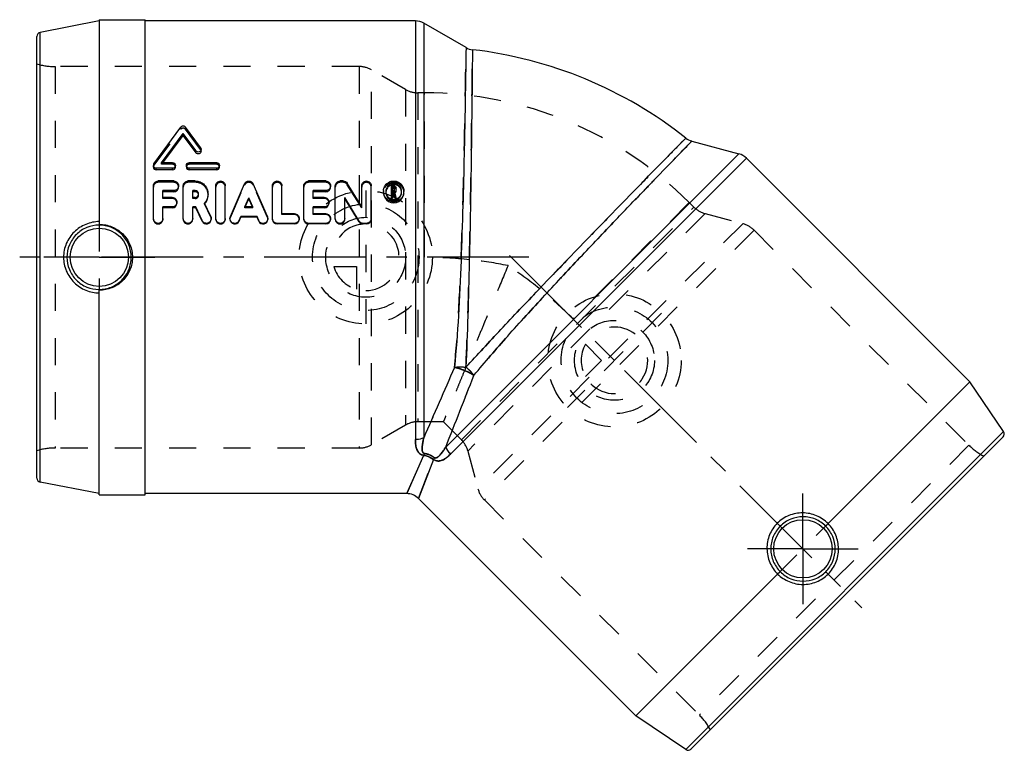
# Model space of a CAD drawing. Header units: millimetres. Extents: x 380 to 616, y 412 to 588.
import ezdxf

# ---------------------------------------------------------------- set-up
doc = ezdxf.new("R2010")
doc.units = ezdxf.units.MM
doc.header["$LTSCALE"] = 65.185185
doc.linetypes.add('CENTER', pattern=[0.6, 0.375, -0.075, 0.075, -0.075])
doc.linetypes.add('HIDDEN', pattern=[0.2, 0.1, -0.1])
for name, color, linetype in [('ACHSEN_S', 7, 'CONTINUOUS'), ('FLAECHEN', 7, 'CONTINUOUS'), ('KOERPER', 7, 'CONTINUOUS'), ('KONST.EL_MIT_GEO', 7, 'CONTINUOUS'), ('KURVEN', 7, 'CONTINUOUS')]:
    doc.layers.add(name, color=color, linetype=linetype)

msp = doc.modelspace()

# ---------------------------------------------------------------- linework, layer by layer
at = {"layer": 'ACHSEN_S', "color": 2, "linetype": 'CENTER'}
msp.add_line((497.34, 531.16), (581.95, 446.55), dxfattribs=at)
at = {"layer": 'FLAECHEN', "color": 2, "linetype": 'CENTER'}
msp.add_line((501.98, 530.7), (379.69, 530.7), dxfattribs=at)
at = {"layer": 'FLAECHEN', "color": 8, "linetype": 'HIDDEN'}
msp.add_open_spline([(496.98, 528.7), (495.99, 526.32), (494.06, 521.64), (491.67, 515.88), (489.84, 511.46), (488.55, 508.34), (487.33, 505.4), (486.19, 502.66), (485.16, 500.16), (484.23, 497.92), (483.53, 496.23), (483.03, 495.03), (482.71, 494.25), (482.42, 493.55), (482.17, 492.94), (481.95, 492.42), (481.8, 492.05), (481.69, 491.79), (481.63, 491.64), (481.57, 491.51), (481.53, 491.4), (481.49, 491.32), (481.47, 491.26), (481.46, 491.23), (481.45, 491.21), (481.45, 491.2), (481.45, 491.2), (481.45, 491.2)], degree=3, knots=[0, 0, 0, 0, 0.190465, 0.373861, 0.461133, 0.544474, 0.623128, 0.696329, 0.763308, 0.823302, 0.875573, 0.898594, 0.91943, 0.938008, 0.954257, 0.968116, 0.979532, 0.984309, 0.988459, 0.991978, 0.994862, 0.997107, 0.998713, 0.999276, 0.999678, 0.999919, 1, 1, 1, 1], dxfattribs=at)
at = {"layer": 'KOERPER', "color": 7, "linetype": 'Continuous'}
for p, q in [((398.81, 587.75), (398.81, 538.61)), ((398.81, 587.75), (409.81, 587.75)), ((409.81, 473.65), (409.81, 587.75)), ((474.73, 587.45), (409.81, 587.45)), ((486.9, 581.05), (476.73, 586.91)), ((541.12, 558.58), (552.46, 555.55)), ((554.25, 554.51), (607.94, 500.82)), ((398.81, 473.65), (398.81, 522.79)), ((398.81, 473.65), (409.81, 473.65)), ((472.68, 473.95), (409.81, 473.95)), ((475.45, 472.8), (527.68, 420.57))]:
    msp.add_line(p, q, dxfattribs=at)
at = {"layer": 'KOERPER', "color": 8, "linetype": 'HIDDEN'}
for p, q in [((476.89, 570.2), (475.33, 570.2)), ((476.89, 530.7), (476.89, 570.2)), ((540.53, 543.84), (512.6, 515.91)), ((541.63, 542.73), (540.53, 543.84)), ((398.81, 538.61), (398.81, 522.79)), ((481.45, 491.2), (475.33, 491.2)), ((485.77, 486.87), (481.45, 491.2))]:
    msp.add_line(p, q, dxfattribs=at)
at = {"layer": 'KOERPER', "color": 2, "linetype": 'CENTER'}
for p, q in [((398.81, 530.7), (385.5, 530.7)), ((398.81, 530.7), (412.12, 530.7)), ((567.81, 460.69), (567.81, 474.01)), ((567.81, 460.69), (554.5, 460.69)), ((567.81, 460.69), (581.12, 460.69)), ((567.81, 460.69), (567.81, 447.38))]:
    msp.add_line(p, q, dxfattribs=at)
at = {"layer": 'KOERPER', "color": 7, "linetype": 'Continuous'}
for centre in [(398.81, 530.7), (567.81, 460.69)]:
    msp.add_circle(centre, 7, dxfattribs=at)
msp.add_arc((476.89, 480.2), 101, 51.5669, 83.4331, dxfattribs=at)
at = {"layer": 'KOERPER', "color": 8, "linetype": 'HIDDEN'}
for centre, radius, start, end in [((476.89, 480.2), 90, 45, 90), ((391.17, 522.09), 7.63, 0.2842, 2.7231)]:
    msp.add_arc(centre, radius, start, end, dxfattribs=at)
at = {"layer": 'KOERPER', "color": 7, "linetype": 'Continuous'}
for points, knots in [([(398.81, 539.27), (397.7, 539.26), (395.47, 538.8), (392.61, 536.92), (390.68, 534.08), (390.22, 531.82), (390.22, 530.7)], [0, 0, 0, 0, 0.248001, 0.498099, 0.749015, 1, 1, 1, 1]), ([(398.8, 538.94), (398.79, 538.87), (398.79, 538.75), (398.77, 538.59), (398.75, 538.49), (398.74, 538.43), (398.72, 538.42)], [0, 0, 0, 0, 0.389995, 0.696984, 0.903101, 1, 1, 1, 1]), ([(398.81, 538.61), (399.84, 538.61), (401.93, 538.2), (404.57, 536.45), (406.36, 533.82), (406.78, 531.73), (406.78, 530.7)], [0, 0, 0, 0, 0.250217, 0.500044, 0.749845, 1, 1, 1, 1]), ([(390.22, 530.7), (390.22, 529.58), (390.68, 527.32), (392.61, 524.48), (395.47, 522.6), (397.7, 522.14), (398.81, 522.13)], [0, 0, 0, 0, 0.250995, 0.501919, 0.752008, 1, 1, 1, 1]), ([(406.78, 530.7), (406.78, 529.67), (406.36, 527.58), (404.57, 524.95), (401.93, 523.2), (399.84, 522.79), (398.81, 522.79)], [0, 0, 0, 0, 0.250155, 0.499957, 0.749784, 1, 1, 1, 1]), ([(398.8, 522.45), (398.79, 522.52), (398.79, 522.64), (398.77, 522.81), (398.75, 522.91), (398.74, 522.97), (398.72, 522.98)], [0, 0, 0, 0, 0.389959, 0.696965, 0.903082, 1, 1, 1, 1])]:
    msp.add_open_spline(points, degree=3, knots=knots, dxfattribs=at)
at = {"layer": 'KOERPER', "color": 8, "linetype": 'HIDDEN'}
msp.add_open_spline([(398.81, 539.27), (398.81, 539.24), (398.81, 539.13), (398.8, 539.02), (398.8, 538.94)], degree=3, knots=[0, 0, 0, 0, 0.259001, 1, 1, 1, 1], dxfattribs=at)
at = {"layer": 'KONST.EL_MIT_GEO', "color": 7, "linetype": 'Continuous'}
for p, q in [((398.81, 587.45), (384.62, 584.69)), ((474.73, 587.45), (474.73, 486.91)), ((476.73, 586.91), (476.73, 487.33)), ((384.62, 476.71), (384.62, 584.69)), ((383.81, 477.69), (383.81, 583.71)), ((411.94, 553.14), (418.42, 561.97)), ((423.11, 557.05), (419.5, 561.97)), ((413.78, 553.41), (418.96, 560.46)), ((414.08, 553.41), (418.96, 559.94)), ((418.96, 559.94), (418.96, 560.46)), ((422.05, 556.24), (418.96, 560.46)), ((422.05, 555.8), (418.96, 559.94)), ((422.05, 555.8), (422.05, 556.24)), ((423.24, 556.2), (423.24, 556.65)), ((482.04, 485.13), (552.46, 555.55)), ((483.16, 483.42), (554.25, 554.51)), ((411.81, 552.74), (411.81, 552.36)), ((412.47, 551.7), (412.47, 552.07)), ((416.43, 552.07), (412.47, 552.07)), ((416.43, 551.7), (412.47, 551.7)), ((416.43, 553.41), (413.78, 553.41)), ((416.43, 551.7), (416.43, 552.07)), ((417.09, 552.36), (417.09, 552.74)), ((419.73, 552.74), (419.73, 552.36)), ((427, 553.41), (420.39, 553.41)), ((420.39, 551.7), (420.39, 552.07)), ((427, 552.07), (420.39, 552.07)), ((427, 551.7), (420.39, 551.7)), ((427, 551.7), (427, 552.07)), ((427.66, 552.36), (427.66, 552.74)), ((416.71, 549.02), (412.94, 549.02)), ((421.87, 549.02), (420.11, 549.02)), ((453.23, 549.02), (449.08, 549.02)), ((457.38, 549.02), (456.63, 549.02)), ((411.81, 539.99), (411.81, 547.86)), ((414.07, 545.08), (414.07, 546.71)), ((416.71, 546.71), (414.07, 546.71)), ((416.71, 546.43), (414.07, 546.43)), ((416.71, 546.43), (416.71, 546.71)), ((418.98, 539.99), (418.98, 547.86)), ((421.24, 545.08), (421.24, 546.71)), ((421.87, 546.71), (421.24, 546.71)), ((421.87, 546.43), (421.24, 546.43)), ((421.87, 546.43), (421.87, 546.71)), ((426.8, 539.99), (426.8, 547.86)), ((429.07, 539.99), (429.07, 547.86)), ((430.3, 540.46), (433.7, 548.33)), ((439.18, 540.46), (435.77, 548.33)), ((440.4, 539.99), (440.4, 547.86)), ((442.67, 541.14), (442.67, 547.86)), ((447.95, 539.99), (447.95, 547.86)), ((450.21, 545.08), (450.21, 546.71)), ((453.23, 546.71), (450.21, 546.71)), ((453.23, 546.43), (450.21, 546.43)), ((453.23, 546.43), (453.23, 546.71)), ((455.5, 539.99), (455.5, 547.86)), ((461.84, 542.78), (458.34, 548.47)), ((461.84, 542.78), (461.84, 547.86)), ((464.11, 539.99), (464.11, 547.86)), ((467.07, 546.5), (467.07, 546.52)), ((467.64, 546.52), (467.64, 546.5)), ((468.96, 544.92), (468.96, 547.86)), ((469.52, 547.86), (468.96, 547.86)), ((469.34, 546.68), (469.34, 547.48)), ((469.52, 547.48), (469.34, 547.48)), ((469.52, 547.19), (469.34, 547.19)), ((469.52, 546.68), (469.34, 546.68)), ((469.52, 547.19), (469.52, 547.48)), ((469.72, 546.88), (469.72, 547.28)), ((470.09, 545.17), (469.82, 546.39)), ((470.09, 546.6), (470.09, 547.28)), ((471.42, 546.52), (471.42, 546.53)), ((471.42, 546.5), (471.42, 546.52)), ((471.98, 546.52), (471.98, 546.5)), ((416.33, 545.08), (414.07, 545.08)), ((421.87, 545.08), (421.24, 545.08)), ((433.77, 542.78), (434.74, 545)), ((433.86, 542.78), (434.74, 544.76)), ((434.74, 544.76), (434.74, 545)), ((435.7, 542.78), (434.74, 545)), ((435.61, 542.78), (434.74, 544.76)), ((452.86, 545.08), (450.21, 545.08)), ((457.76, 539.99), (457.76, 545.08)), ((461.26, 539.38), (457.76, 545.08)), ((461.26, 539.23), (457.76, 544.83)), ((469.34, 545.17), (468.96, 545.17)), ((469.34, 544.92), (468.96, 544.92)), ((469.34, 544.92), (469.34, 546.3)), ((469.46, 546.3), (469.34, 546.3)), ((469.46, 546.03), (469.34, 546.03)), ((469.46, 546.03), (469.46, 546.3)), ((469.7, 545.17), (469.46, 546.3)), ((469.7, 544.92), (469.46, 546.03)), ((469.7, 544.92), (469.7, 545.17)), ((470.09, 545.17), (469.7, 545.17)), ((470.09, 544.92), (469.7, 544.92)), ((470.09, 544.92), (470.09, 545.17)), ((414.07, 539.99), (414.07, 542.78)), ((416.33, 542.78), (414.07, 542.78)), ((416.33, 542.57), (414.07, 542.57)), ((416.33, 542.57), (416.33, 542.78)), ((421.24, 539.99), (421.24, 542.78)), ((422.01, 542.78), (421.24, 542.78)), ((422.01, 542.57), (421.24, 542.57)), ((422.01, 542.57), (422.01, 542.78)), ((423.51, 539.5), (422.01, 542.78)), ((423.51, 539.35), (422.01, 542.57)), ((425.57, 540.48), (424.07, 543.73)), ((435.7, 542.78), (433.77, 542.78)), ((450.21, 541.14), (450.21, 542.78)), ((452.86, 542.78), (450.21, 542.78)), ((452.86, 542.57), (450.21, 542.57)), ((452.86, 542.57), (452.86, 542.78)), ((423.51, 539.35), (423.51, 539.5)), ((432.37, 539.53), (432.78, 540.47)), ((432.37, 539.37), (432.78, 540.3)), ((432.37, 539.37), (432.37, 539.53)), ((432.78, 540.3), (432.78, 540.47)), ((436.69, 540.47), (432.78, 540.47)), ((436.69, 540.3), (432.78, 540.3)), ((436.69, 540.3), (436.69, 540.47)), ((437.1, 539.53), (436.69, 540.47)), ((437.1, 539.37), (436.69, 540.3)), ((437.1, 539.37), (437.1, 539.53)), ((445.69, 541.14), (442.67, 541.14)), ((453.23, 541.14), (450.21, 541.14)), ((461.26, 539.23), (461.26, 539.38)), ((441.54, 538.7), (441.54, 538.84)), ((445.69, 538.84), (441.54, 538.84)), ((445.69, 538.7), (441.54, 538.7)), ((445.69, 538.7), (445.69, 538.84)), ((449.08, 538.7), (449.08, 538.84)), ((453.23, 538.84), (449.08, 538.84)), ((453.23, 538.7), (449.08, 538.7)), ((453.23, 538.7), (453.23, 538.84)), ((462.22, 538.7), (462.22, 538.84)), ((462.97, 538.84), (462.22, 538.84)), ((462.97, 538.7), (462.22, 538.7)), ((462.97, 538.7), (462.97, 538.84)), ((607.94, 500.82), (573.87, 466.75)), ((616.02, 488.84), (607.94, 500.82)), ((616.02, 488.84), (539.67, 412.48)), ((615.9, 487.57), (540.93, 412.6)), ((476.72, 483.13), (472.64, 473.95)), ((479.09, 482.15), (475.47, 472.78)), ((398.81, 473.95), (384.62, 476.71)), ((561.75, 454.64), (527.68, 420.57)), ((539.67, 412.48), (527.68, 420.57))]:
    msp.add_line(p, q, dxfattribs=at)
at = {"layer": 'KONST.EL_MIT_GEO', "color": 8, "linetype": 'HIDDEN'}
for p, q in [((388.17, 576.5), (388.17, 484.9)), ((461.2, 576.5), (388.17, 576.5)), ((461.2, 576.5), (461.2, 484.9)), ((464.2, 485.7), (464.2, 575.69)), ((472.33, 571), (464.2, 575.69)), ((472.33, 571), (472.33, 490.39)), ((475.33, 570.2), (475.33, 491.2)), ((476.89, 570.2), (475.33, 570.2)), ((411.94, 552.75), (418.42, 561.43)), ((418.42, 561.43), (418.42, 561.97)), ((419.5, 561.43), (419.5, 561.97)), ((423.11, 556.59), (419.5, 561.43)), ((423.11, 556.59), (423.11, 557.05)), ((411.94, 552.75), (411.94, 553.14)), ((413.78, 553.02), (414.08, 553.41)), ((413.78, 553.02), (413.78, 553.41)), ((416.43, 553.02), (413.78, 553.02)), ((416.43, 553.02), (416.43, 553.41)), ((420.39, 553.02), (420.39, 553.41)), ((427, 553.02), (420.39, 553.02)), ((427, 553.02), (427, 553.41)), ((412.94, 548.7), (412.94, 549.02)), ((416.71, 548.7), (412.94, 548.7)), ((416.71, 548.7), (416.71, 549.02)), ((420.11, 548.7), (420.11, 549.02)), ((421.87, 548.7), (420.11, 548.7)), ((421.87, 548.7), (421.87, 549.02)), ((449.08, 548.7), (449.08, 549.02)), ((453.23, 548.7), (449.08, 548.7)), ((453.23, 548.7), (453.23, 549.02)), ((456.63, 548.7), (456.63, 549.02)), ((457.38, 548.7), (456.63, 548.7)), ((457.38, 548.7), (457.38, 549.02)), ((417.84, 547.57), (417.84, 547.86)), ((430.3, 540.29), (433.7, 548.02)), ((433.7, 548.02), (433.7, 548.33)), ((435.77, 548.02), (435.77, 548.33)), ((439.18, 540.29), (435.77, 548.02)), ((454.37, 547.57), (454.37, 547.86)), ((458.34, 548.17), (458.34, 548.47)), ((461.84, 542.57), (458.34, 548.17)), ((467.07, 546.24), (467.07, 546.5)), ((467.64, 546.5), (467.64, 546.24)), ((469.52, 547.56), (468.96, 547.56)), ((469.34, 546.4), (469.34, 546.68)), ((469.52, 546.4), (469.34, 546.4)), ((469.52, 547.56), (469.52, 547.86)), ((469.52, 546.4), (469.52, 546.68)), ((469.72, 546.6), (469.72, 546.88)), ((469.82, 546.11), (469.82, 546.39)), ((471.42, 546.24), (471.42, 546.52)), ((471.98, 546.24), (471.98, 546.5)), ((414.07, 544.83), (414.07, 545.08)), ((416.33, 544.83), (414.07, 544.83)), ((416.33, 544.83), (416.33, 545.08)), ((421.24, 544.83), (421.24, 545.08)), ((421.87, 544.83), (421.24, 544.83)), ((421.87, 544.83), (421.87, 545.08)), ((422.67, 545.63), (422.67, 545.9)), ((424.93, 545.63), (424.93, 545.89)), ((450.21, 544.83), (450.21, 545.08)), ((452.86, 544.83), (450.21, 544.83)), ((452.86, 544.83), (452.86, 545.08)), ((470.09, 544.92), (469.82, 546.11)), ((417.47, 543.7), (417.47, 543.93)), ((424.07, 543.5), (424.07, 543.73)), ((425.57, 540.31), (424.07, 543.5)), ((433.77, 542.57), (433.86, 542.78)), ((433.77, 542.57), (433.77, 542.78)), ((435.7, 542.57), (433.77, 542.57)), ((435.7, 542.57), (435.61, 542.78)), ((435.7, 542.57), (435.7, 542.78)), ((453.99, 543.7), (453.99, 543.93)), ((461.84, 542.57), (461.84, 542.78)), ((485.77, 486.87), (541.63, 542.73)), ((541.63, 542.73), (540.53, 543.84)), ((411.81, 539.83), (411.81, 539.99)), ((414.07, 539.83), (414.07, 539.99)), ((418.98, 539.83), (418.98, 539.99)), ((421.24, 539.83), (421.24, 539.99)), ((425.57, 540.31), (425.57, 540.48)), ((425.67, 539.83), (425.67, 539.99)), ((426.8, 539.83), (426.8, 539.99)), ((429.07, 539.83), (429.07, 539.99)), ((430.2, 539.99), (430.2, 539.83)), ((430.3, 540.29), (430.3, 540.46)), ((439.18, 540.29), (439.18, 540.46)), ((439.27, 539.83), (439.27, 539.99)), ((440.4, 539.83), (440.4, 539.99)), ((442.67, 540.96), (442.67, 541.14)), ((445.69, 540.96), (442.67, 540.96)), ((445.69, 540.96), (445.69, 541.14)), ((446.82, 539.83), (446.82, 539.99)), ((447.95, 539.83), (447.95, 539.99)), ((450.21, 540.96), (450.21, 541.14)), ((453.23, 540.96), (450.21, 540.96)), ((453.23, 540.96), (453.23, 541.14)), ((454.37, 539.83), (454.37, 539.99)), ((455.5, 539.83), (455.5, 539.99)), ((457.76, 539.83), (457.76, 539.99)), ((464.11, 539.83), (464.11, 539.99)), ((544.32, 541.18), (487.32, 484.18)), ((544.32, 541.18), (553.39, 538.75)), ((553.39, 538.75), (489.75, 475.12)), ((556.08, 537.2), (491.31, 472.43)), ((556.08, 537.2), (607.71, 485.56)), ((472.33, 490.39), (464.2, 485.7)), ((461.2, 484.9), (388.17, 484.9)), ((607.71, 485.56), (542.94, 420.79)), ((472.64, 473.95), (476.72, 483.13)), ((487.32, 484.18), (489.75, 475.12)), ((475.47, 472.78), (479.09, 482.15)), ((491.31, 472.43), (542.94, 420.79)), ((561.75, 454.64), (573.87, 466.75))]:
    msp.add_line(p, q, dxfattribs=at)
at = {"layer": 'KONST.EL_MIT_GEO', "color": 7, "linetype": 'Continuous'}
for centre, radius, start, end in [((474.73, 583.45), 4, 60, 90), ((384.81, 583.71), 1, 101, 180), ((488.9, 584.51), 4, 240, 263.4331), ((542.16, 562.45), 4, 231.5669, 255), ((551.42, 551.68), 4, 45, 75), ((412.49, 552.74), 0.68, 143.7928, 180.069), ((412.47, 552.36), 0.66, 180.076, 270.0177), ((416.43, 552.36), 0.66, 269.9999, 359.9926), ((420.39, 552.36), 0.66, 179.9996, 270.0025), ((427, 552.36), 0.66, 269.9999, 359.9926), ((416.71, 547.57), 1.13, 269.9994, 0.0002), ((421.87, 545.63), 0.802, 30.2363, 89.9739), ((453.23, 547.57), 1.13, 269.9994, 0.0002), ((469.44, 546.53), 2.36, 175.5148, 180.3435), ((469.38, 546.5), 2.31, 180.0583, 184.329), ((469.5, 546.25), 1.85, 164.1323, 174.6973), ((469.52, 546.6), 0.576, 308.5364, 359.9963), ((469.57, 546.25), 1.85, 10.6162, 15.8437), ((469.54, 546.51), 1.88, 350.0077, 355.084), ((469.61, 546.5), 1.8, 355.0854, 359.9557), ((469.59, 546.5), 2.4, 350.9827, 359.8963), ((421.86, 545.63), 3.07, 325.0921, 359.9382), ((469.53, 546.24), 2.45, 179.9947, 0.0053), ((416.33, 543.7), 1.13, 270.0001, 359.9982), ((421.89, 545.61), 3.03, 317.9207, 325.0835), ((452.86, 543.7), 1.13, 270.0001, 359.9982), ((412.94, 539.83), 1.13, 179.9973, 0.0027), ((420.11, 539.83), 1.13, 179.9973, 0.0027), ((424.54, 539.83), 1.13, 204.9936, 359.9536), ((427.94, 539.83), 1.13, 179.9973, 0.0027), ((431.33, 539.83), 1.13, 180.0198, 336.2564), ((438.14, 539.83), 1.13, 203.7436, 359.9809), ((441.54, 539.83), 1.13, 180.0159, 269.9837), ((445.69, 539.83), 1.13, 270.0005, 359.9965), ((449.08, 539.83), 1.13, 180.0159, 269.9837), ((453.23, 539.83), 1.13, 270.0005, 359.9965), ((456.63, 539.83), 1.13, 179.9973, 0.0027), ((462.97, 539.83), 1.13, 270.0161, 359.9875), ((462.22, 539.83), 1.13, 212, 270), ((6367.21, -2073.57), 6423.07, 156.338121, 156.502897), ((-5497.92, 2841.05), 6427.3, 338.49712, 338.661788), ((615.19, 488.28), 1, 315, 34), ((384.81, 477.69), 1, 180, 259), ((472.64, 469.95), 4, 45.0001, 90), ((540.23, 413.31), 1, 236, 315)]:
    msp.add_arc(centre, radius, start, end, dxfattribs=at)
at = {"layer": 'KONST.EL_MIT_GEO', "color": 8, "linetype": 'HIDDEN'}
for centre, radius, start, end in [((388.17, 591.5), 15, 253.0711, 270), ((461.2, 570.5), 6, 60, 90), ((475.33, 576.2), 6, 240, 270), ((418.96, 561.03), 0.671, 36.7643, 143.2367), ((416.43, 552.36), 0.66, 359.9926, 90.0021), ((420.39, 552.36), 0.66, 90.0011, 179.9996), ((427, 552.36), 0.66, 359.9926, 90.0021), ((412.94, 547.57), 1.13, 90.0148, 179.9876), ((416.71, 547.57), 1.13, 0.0002, 89.9986), ((420.11, 547.57), 1.13, 90.0148, 179.9876), ((421.87, 545.63), 3.07, 359.9382, 89.9973), ((427.94, 547.57), 1.13, 359.9964, 180.0036), ((434.74, 547.57), 1.13, 23.75, 156.25), ((441.54, 547.57), 1.13, 359.9964, 180.0036), ((449.08, 547.57), 1.13, 90.0148, 179.9876), ((453.23, 547.57), 1.13, 0.0002, 89.9986), ((456.63, 547.57), 1.13, 90.0148, 179.9876), ((457.38, 547.57), 1.13, 32, 90), ((462.97, 547.57), 1.13, 359.9964, 180.0036), ((469.53, 546.24), 2.45, 0.0053, 179.9947), ((469.58, 546.24), 1.93, 176.4842, 180.0122), ((469.52, 546.25), 1.88, 174.7179, 176.4733), ((469.52, 546.99), 0.576, 359.9749, 90.0251), ((469.52, 546.6), 0.199, 270, 360), ((469.57, 546.25), 1.85, 3.6533, 10.6162), ((469.48, 546.24), 1.93, 359.986, 3.6534), ((416.33, 543.7), 1.13, 359.9982, 89.9987), ((421.87, 545.63), 0.802, 269.9951, 9.3919), ((452.86, 543.7), 1.13, 359.9982, 89.9987), ((469.53, 546.24), 1.89, 180.0011, 359.9989), ((469.52, 546.6), 0.579, 301.9952, 308.5364), ((421.81, 545.68), 3.14, 316.0562, 317.9317), ((545.88, 546.98), 6, 225, 255), ((445.69, 539.83), 1.13, 359.9965, 89.9988), ((453.23, 539.83), 1.13, 359.9965, 89.9988), ((551.84, 532.96), 6, 45, 75), ((476.87, 429.02), 101.67, 83.8315, 89.9884), ((476.87, 429.06), 101.64, 83.8306, 89.9896), ((476.52, 425.99), 104.73, 78.7337, 83.8195), ((438.82, 441.61), 104.73, 51.1805, 56.2663), ((440.72, 444), 101.67, 45.0116, 51.1685), ((6174.54, -1989.48), 6212.85, 156.33529, 156.505641), ((-5296.63, 2762.07), 6211.07, 338.494335, 338.664735), ((475.33, 485.2), 6, 90, 120), ((388.17, 469.9), 15, 90, 106.9289), ((461.2, 490.9), 6, 270, 300), ((481.53, 482.63), 6, 15, 45), ((618.32, 496.17), 15, 225, 241.9289), ((495.55, 476.67), 6, 195, 225), ((532.34, 410.18), 15, 28.0711, 45)]:
    msp.add_arc(centre, radius, start, end, dxfattribs=at)
for points, knots in [([(484.12, 504.26), (484.53, 508.39), (485.13, 516.94), (485.72, 529.9), (486.14, 542.81), (486.4, 553.18), (486.56, 560.81), (486.65, 565.82), (486.73, 570.21), (486.79, 573.92), (486.83, 576.54), (486.86, 578.25), (486.87, 579.22), (486.88, 579.99), (486.89, 580.53), (486.9, 580.86), (486.89, 581.01), (486.9, 581.05)], [0, 0, 0, 0, 0.162154, 0.334424, 0.506321, 0.666628, 0.739011, 0.804521, 0.862023, 0.910512, 0.94914, 0.964537, 0.977228, 0.987158, 0.994282, 0.998569, 1, 1, 1, 1]), ([(486.86, 504.28), (487.05, 508.4), (487.36, 516.89), (487.7, 529.75), (487.96, 542.56), (488.14, 554.52), (488.26, 563.56), (488.33, 569.77), (488.37, 573.45), (488.4, 576.38), (488.42, 578.52), (488.44, 579.81), (488.44, 580.39), (488.44, 580.54)], [0, 0, 0, 0, 0.162039, 0.334119, 0.505945, 0.666293, 0.804289, 0.861849, 0.910395, 0.949071, 0.977197, 0.994274, 1, 1, 1, 1]), ([(539.67, 559.32), (539.27, 558.9), (537.67, 557.28), (534.19, 553.72), (528.66, 548.07), (521.48, 540.71), (513.16, 532.12), (504.28, 522.88), (495.43, 513.55), (489.64, 507.32), (486.86, 504.28)], [0, 0, 0, 0, 0.022803, 0.089605, 0.195711, 0.333707, 0.494055, 0.665881, 0.837961, 1, 1, 1, 1]), ([(541.12, 558.58), (541.1, 558.56), (540.99, 558.45), (540.77, 558.22), (540.38, 557.83), (539.85, 557.28), (539.17, 556.58), (537.98, 555.35), (536.16, 553.47), (533.58, 550.81), (530.53, 547.65), (527.06, 544.04), (521.77, 538.53), (514.62, 531.02), (505.78, 521.59), (497.04, 512), (491.42, 505.53), (488.78, 502.33)], [0, 0, 0, 0, 0.001431, 0.005718, 0.012842, 0.022772, 0.035463, 0.05086, 0.089488, 0.137977, 0.195479, 0.260989, 0.333372, 0.493679, 0.665576, 0.837846, 1, 1, 1, 1]), ([(411.81, 552.36), (411.81, 552.46), (411.84, 552.61), (411.92, 552.72), (411.94, 552.75)], [0, 0, 0, 0, 0.740087, 1, 1, 1, 1]), ([(425.57, 540.31), (425.58, 540.27), (425.64, 540.12), (425.67, 539.95), (425.67, 539.83)], [0, 0, 0, 0, 0.253794, 1, 1, 1, 1]), ([(484.12, 504.26), (484.56, 504.34), (485.48, 504.43), (486.4, 504.36), (486.86, 504.28)], [0, 0, 0, 0, 0.485119, 1, 1, 1, 1]), ([(484.12, 504.26), (484.52, 504.19), (485.34, 503.98), (486.56, 503.54), (487.73, 502.99), (488.46, 502.56), (488.78, 502.33)], [0, 0, 0, 0, 0.236085, 0.5, 0.763915, 1, 1, 1, 1]), ([(488.78, 502.33), (488.66, 502.5), (488.33, 502.96), (487.69, 503.62), (487.15, 504.08), (486.86, 504.28)], [0, 0, 0, 0, 0.235903, 0.613009, 1, 1, 1, 1]), ([(476.9, 483.57), (476.84, 483.58), (476.74, 483.61), (476.59, 483.73), (476.48, 483.91), (476.41, 484.15), (476.37, 484.46), (476.36, 484.86), (476.39, 485.34), (476.45, 485.83), (476.56, 486.49), (476.66, 486.99), (476.73, 487.33)], [0, 0, 0, 0, 0.042243, 0.078071, 0.140336, 0.199345, 0.257869, 0.375823, 0.49601, 0.618588, 0.743506, 1, 1, 1, 1]), ([(476.72, 483.13), (476.46, 483.17), (476, 483.33), (475.51, 483.77), (475.2, 484.26), (474.93, 484.93), (474.77, 485.83), (474.73, 486.55), (474.73, 486.91)], [0, 0, 0, 0, 0.1661, 0.300608, 0.420472, 0.535509, 0.764524, 1, 1, 1, 1]), ([(482.04, 485.13), (481.86, 484.84), (481.58, 484.41), (481.18, 483.87), (480.88, 483.48), (480.56, 483.12), (480.27, 482.84), (480.02, 482.65), (479.81, 482.54), (479.54, 482.46), (479.35, 482.53), (479.27, 482.59)], [0, 0, 0, 0, 0.256771, 0.381824, 0.504534, 0.624853, 0.742935, 0.801524, 0.860597, 0.922946, 1, 1, 1, 1]), ([(482.04, 485.13), (482.1, 484.97), (482.38, 484.35), (482.8, 483.79), (483.16, 483.42)], [0, 0, 0, 0, 0.244802, 1, 1, 1, 1]), ([(479.09, 482.15), (478.91, 482.28), (478.19, 482.74), (477.35, 483.03), (476.72, 483.13)], [0, 0, 0, 0, 0.248981, 1, 1, 1, 1]), ([(479.27, 482.59), (478.93, 482.86), (478.17, 483.3), (477.33, 483.52), (476.9, 483.57)], [0, 0, 0, 0, 0.500002, 1, 1, 1, 1]), ([(483.16, 483.42), (482.9, 483.17), (482.37, 482.68), (481.62, 482.16), (480.96, 481.87), (480.39, 481.75), (479.73, 481.79), (479.29, 482), (479.09, 482.15)], [0, 0, 0, 0, 0.235456, 0.464453, 0.579481, 0.699334, 0.833835, 1, 1, 1, 1])]:
    msp.add_open_spline(points, degree=3, knots=knots, dxfattribs=at)
at = {"layer": 'KONST.EL_MIT_GEO', "color": 7, "linetype": 'Continuous'}
for points, knots in [([(486.9, 581.05), (486.89, 580.46), (486.85, 578.17), (486.78, 573.16), (486.64, 565.21), (486.44, 554.85), (486.14, 542.81), (485.72, 529.9), (485.13, 516.94), (484.53, 508.39), (484.12, 504.26)], [0, 0, 0, 0, 0.022772, 0.089488, 0.195479, 0.333372, 0.493679, 0.665577, 0.837846, 1, 1, 1, 1]), ([(488.44, 580.54), (488.42, 578.26), (488.33, 569.77), (488.13, 552.85), (487.81, 533.82), (487.36, 516.89), (487.05, 508.4), (486.86, 504.28)], [0, 0, 0, 0, 0.089606, 0.333708, 0.665881, 0.837961, 1, 1, 1, 1]), ([(418.42, 561.97), (418.48, 562.06), (418.65, 562.2), (418.96, 562.27), (419.27, 562.2), (419.43, 562.06), (419.5, 561.97)], [0, 0, 0, 0, 0.256227, 0.499041, 0.740578, 1, 1, 1, 1]), ([(486.86, 504.28), (489.64, 507.32), (495.43, 513.55), (507.08, 525.84), (521.89, 541.15), (533.73, 553.26), (539.67, 559.32)], [0, 0, 0, 0, 0.162039, 0.334119, 0.666292, 1, 1, 1, 1]), ([(488.78, 502.33), (491.42, 505.53), (497.04, 512), (505.78, 521.59), (514.62, 531.02), (522.93, 539.74), (530.1, 547.21), (535.63, 552.93), (539.12, 556.52), (540.71, 558.17), (541.12, 558.58)], [0, 0, 0, 0, 0.162154, 0.334423, 0.506321, 0.666628, 0.804521, 0.910512, 0.977228, 1, 1, 1, 1]), ([(423.24, 556.65), (423.24, 556.5), (423.15, 556.22), (422.79, 555.96), (422.36, 555.97), (422.13, 556.14), (422.05, 556.24)], [0, 0, 0, 0, 0.262517, 0.511318, 0.752519, 1, 1, 1, 1]), ([(423.24, 556.2), (423.24, 556.06), (423.14, 555.77), (422.79, 555.53), (422.36, 555.53), (422.13, 555.69), (422.05, 555.8)], [0, 0, 0, 0, 0.260246, 0.509351, 0.752252, 1, 1, 1, 1]), ([(412.47, 552.07), (412.3, 552.07), (411.95, 552.21), (411.81, 552.56), (411.81, 552.74)], [0, 0, 0, 0, 0.482794, 1, 1, 1, 1]), ([(416.43, 553.41), (416.59, 553.41), (416.95, 553.27), (417.09, 552.91), (417.09, 552.74)], [0, 0, 0, 0, 0.486865, 1, 1, 1, 1]), ([(417.09, 552.74), (417.09, 552.57), (416.95, 552.21), (416.6, 552.07), (416.43, 552.07)], [0, 0, 0, 0, 0.511921, 1, 1, 1, 1]), ([(419.73, 552.74), (419.73, 552.91), (419.87, 553.27), (420.23, 553.41), (420.39, 553.41)], [0, 0, 0, 0, 0.512553, 1, 1, 1, 1]), ([(420.39, 552.07), (420.23, 552.07), (419.87, 552.21), (419.73, 552.57), (419.73, 552.74)], [0, 0, 0, 0, 0.4877, 1, 1, 1, 1]), ([(427, 553.41), (427.16, 553.41), (427.51, 553.27), (427.66, 552.91), (427.66, 552.74)], [0, 0, 0, 0, 0.486865, 1, 1, 1, 1]), ([(427.66, 552.74), (427.66, 552.57), (427.51, 552.21), (427.16, 552.07), (427, 552.07)], [0, 0, 0, 0, 0.511921, 1, 1, 1, 1]), ([(411.81, 547.86), (411.8, 548.16), (412.05, 548.77), (412.66, 549.02), (412.94, 549.02)], [0, 0, 0, 0, 0.51441, 1, 1, 1, 1]), ([(416.71, 549.02), (416.86, 549.02), (417.15, 548.96), (417.53, 548.7), (417.78, 548.32), (417.84, 548.02), (417.84, 547.86)], [0, 0, 0, 0, 0.243649, 0.490595, 0.743156, 1, 1, 1, 1]), ([(418.98, 547.86), (418.97, 548.16), (419.22, 548.77), (419.83, 549.02), (420.11, 549.02)], [0, 0, 0, 0, 0.51441, 1, 1, 1, 1]), ([(421.87, 549.02), (422.26, 549.02), (423.07, 548.85), (424.09, 548.16), (424.77, 547.12), (424.93, 546.3), (424.93, 545.89)], [0, 0, 0, 0, 0.245647, 0.494253, 0.746566, 1, 1, 1, 1]), ([(426.8, 547.86), (426.8, 548.16), (427.05, 548.77), (427.94, 549.14), (428.82, 548.77), (429.07, 548.16), (429.07, 547.86)], [0, 0, 0, 0, 0.255048, 0.500304, 0.745628, 1, 1, 1, 1]), ([(433.7, 548.33), (433.79, 548.53), (434.08, 548.88), (434.74, 549.08), (435.39, 548.88), (435.69, 548.53), (435.77, 548.33)], [0, 0, 0, 0, 0.252008, 0.500671, 0.747416, 1, 1, 1, 1]), ([(440.4, 547.86), (440.4, 548.16), (440.65, 548.77), (441.54, 549.14), (442.42, 548.77), (442.67, 548.16), (442.67, 547.86)], [0, 0, 0, 0, 0.255048, 0.500304, 0.745628, 1, 1, 1, 1]), ([(447.95, 547.86), (447.95, 548.16), (448.2, 548.77), (448.8, 549.02), (449.08, 549.02)], [0, 0, 0, 0, 0.51441, 1, 1, 1, 1]), ([(453.23, 549.02), (453.38, 549.02), (453.67, 548.96), (454.05, 548.7), (454.31, 548.32), (454.37, 548.02), (454.37, 547.86)], [0, 0, 0, 0, 0.243649, 0.490595, 0.743156, 1, 1, 1, 1]), ([(455.5, 547.86), (455.5, 548.16), (455.74, 548.77), (456.35, 549.02), (456.63, 549.02)], [0, 0, 0, 0, 0.51441, 1, 1, 1, 1]), ([(457.38, 549.02), (457.57, 549.01), (457.96, 548.92), (458.25, 548.64), (458.34, 548.47)], [0, 0, 0, 0, 0.497048, 1, 1, 1, 1]), ([(461.84, 547.86), (461.84, 548.16), (462.09, 548.77), (462.97, 549.14), (463.86, 548.77), (464.11, 548.16), (464.11, 547.86)], [0, 0, 0, 0, 0.255048, 0.500304, 0.745628, 1, 1, 1, 1]), ([(467.08, 546.72), (467.11, 547.04), (467.28, 547.66), (467.86, 548.43), (468.68, 548.93), (469.63, 549.07), (470.56, 548.85), (471.34, 548.3), (471.86, 547.48), (471.99, 546.84), (471.98, 546.52)], [0, 0, 0, 0, 0.128243, 0.251463, 0.376404, 0.499077, 0.622942, 0.746762, 0.871284, 1, 1, 1, 1]), ([(417.84, 547.86), (417.84, 547.57), (417.6, 546.96), (417, 546.71), (416.71, 546.71)], [0, 0, 0, 0, 0.508691, 1, 1, 1, 1]), ([(422.67, 545.9), (422.67, 546.11), (422.5, 546.54), (422.07, 546.71), (421.87, 546.71)], [0, 0, 0, 0, 0.507885, 1, 1, 1, 1]), ([(454.37, 547.86), (454.37, 547.57), (454.13, 546.96), (453.52, 546.71), (453.23, 546.71)], [0, 0, 0, 0, 0.508691, 1, 1, 1, 1]), ([(471.39, 546.85), (471.35, 547.08), (471.18, 547.53), (470.71, 548.07), (470.08, 548.4), (469.37, 548.48), (468.68, 548.28), (468.11, 547.85), (467.73, 547.24), (467.64, 546.76), (467.64, 546.52)], [0, 0, 0, 0, 0.127595, 0.250764, 0.375715, 0.498641, 0.622493, 0.747177, 0.871327, 1, 1, 1, 1]), ([(468.9, 548.02), (468.62, 547.92), (468.1, 547.58), (467.79, 547.04), (467.71, 546.76)], [0, 0, 0, 0, 0.501972, 1, 1, 1, 1]), ([(471.35, 546.75), (471.28, 547), (471.03, 547.47), (470.42, 547.97), (469.66, 548.18), (469.14, 548.11), (468.9, 548.02)], [0, 0, 0, 0, 0.251701, 0.499862, 0.751748, 1, 1, 1, 1]), ([(469.52, 547.86), (469.66, 547.86), (469.97, 547.74), (470.1, 547.43), (470.09, 547.28)], [0, 0, 0, 0, 0.491374, 1, 1, 1, 1]), ([(469.72, 547.28), (469.72, 547.33), (469.67, 547.43), (469.57, 547.48), (469.52, 547.48)], [0, 0, 0, 0, 0.50722, 1, 1, 1, 1]), ([(469.52, 546.68), (469.57, 546.68), (469.67, 546.72), (469.72, 546.83), (469.72, 546.88)], [0, 0, 0, 0, 0.492589, 1, 1, 1, 1]), ([(469.71, 547.02), (469.71, 547.05), (469.67, 547.13), (469.61, 547.17), (469.57, 547.18)], [0, 0, 0, 0, 0.504311, 1, 1, 1, 1]), ([(470.09, 546.88), (470.09, 546.79), (470.05, 546.59), (469.91, 546.44), (469.82, 546.39)], [0, 0, 0, 0, 0.496139, 1, 1, 1, 1]), ([(416.33, 545.08), (416.62, 545.08), (417.23, 544.83), (417.47, 544.22), (417.47, 543.93)], [0, 0, 0, 0, 0.493268, 1, 1, 1, 1]), ([(421.87, 545.08), (422.07, 545.08), (422.5, 545.26), (422.67, 545.69), (422.67, 545.9)], [0, 0, 0, 0, 0.49286, 1, 1, 1, 1]), ([(424.93, 545.89), (424.93, 545.5), (424.78, 544.7), (424.35, 544.01), (424.07, 543.73)], [0, 0, 0, 0, 0.501176, 1, 1, 1, 1]), ([(452.86, 545.08), (453.14, 545.08), (453.75, 544.83), (453.99, 544.22), (453.99, 543.93)], [0, 0, 0, 0, 0.493268, 1, 1, 1, 1]), ([(471.96, 546.13), (471.91, 545.83), (471.71, 545.25), (471.12, 544.54), (470.33, 544.1), (469.43, 543.97), (468.55, 544.17), (467.79, 544.67), (467.26, 545.42), (467.1, 546.02), (467.08, 546.32)], [0, 0, 0, 0, 0.127519, 0.251155, 0.376421, 0.498948, 0.622929, 0.747302, 0.871825, 1, 1, 1, 1]), ([(467.67, 546.19), (467.71, 545.97), (467.86, 545.54), (468.29, 545.02), (468.87, 544.68), (469.53, 544.56), (470.19, 544.68), (470.77, 545.01), (471.2, 545.54), (471.35, 545.96), (471.39, 546.18)], [0, 0, 0, 0, 0.127896, 0.251747, 0.376696, 0.50045, 0.62327, 0.748948, 0.872695, 1, 1, 1, 1]), ([(417.47, 543.93), (417.47, 543.63), (417.23, 543.02), (416.62, 542.77), (416.33, 542.78)], [0, 0, 0, 0, 0.506393, 1, 1, 1, 1]), ([(453.99, 543.93), (453.99, 543.63), (453.75, 543.02), (453.14, 542.77), (452.86, 542.78)], [0, 0, 0, 0, 0.506393, 1, 1, 1, 1]), ([(414.07, 539.99), (414.07, 539.7), (413.83, 539.09), (412.94, 538.72), (412.05, 539.09), (411.81, 539.7), (411.81, 539.99)], [0, 0, 0, 0, 0.252449, 0.5003, 0.748101, 1, 1, 1, 1]), ([(421.24, 539.99), (421.24, 539.7), (421, 539.09), (420.11, 538.72), (419.22, 539.09), (418.97, 539.7), (418.98, 539.99)], [0, 0, 0, 0, 0.252449, 0.5003, 0.748101, 1, 1, 1, 1]), ([(425.67, 539.99), (425.67, 539.73), (425.49, 539.21), (424.8, 538.78), (423.99, 538.88), (423.62, 539.27), (423.51, 539.5)], [0, 0, 0, 0, 0.253303, 0.502401, 0.749867, 1, 1, 1, 1]), ([(429.07, 539.99), (429.07, 539.7), (428.83, 539.09), (427.93, 538.72), (427.04, 539.09), (426.8, 539.7), (426.8, 539.99)], [0, 0, 0, 0, 0.252449, 0.5003, 0.748101, 1, 1, 1, 1]), ([(432.37, 539.53), (432.27, 539.29), (431.89, 538.88), (431.08, 538.77), (430.38, 539.21), (430.2, 539.73), (430.2, 539.99)], [0, 0, 0, 0, 0.250693, 0.498145, 0.747042, 1, 1, 1, 1]), ([(439.27, 539.99), (439.27, 539.73), (439.09, 539.21), (438.39, 538.77), (437.58, 538.88), (437.2, 539.29), (437.1, 539.53)], [0, 0, 0, 0, 0.253269, 0.502301, 0.749767, 1, 1, 1, 1]), ([(441.54, 538.84), (441.25, 538.84), (440.65, 539.08), (440.4, 539.69), (440.4, 539.99)], [0, 0, 0, 0, 0.486873, 1, 1, 1, 1]), ([(445.69, 541.14), (445.97, 541.14), (446.58, 540.89), (446.82, 540.29), (446.82, 539.99)], [0, 0, 0, 0, 0.495169, 1, 1, 1, 1]), ([(446.82, 539.99), (446.82, 539.7), (446.58, 539.09), (445.97, 538.84), (445.69, 538.84)], [0, 0, 0, 0, 0.504778, 1, 1, 1, 1]), ([(449.08, 538.84), (448.8, 538.84), (448.2, 539.08), (447.95, 539.69), (447.95, 539.99)], [0, 0, 0, 0, 0.486873, 1, 1, 1, 1]), ([(453.23, 541.14), (453.52, 541.14), (454.13, 540.89), (454.37, 540.29), (454.37, 539.99)], [0, 0, 0, 0, 0.495169, 1, 1, 1, 1]), ([(454.37, 539.99), (454.37, 539.7), (454.13, 539.09), (453.52, 538.84), (453.23, 538.84)], [0, 0, 0, 0, 0.504778, 1, 1, 1, 1]), ([(457.76, 539.99), (457.76, 539.7), (457.52, 539.09), (456.63, 538.72), (455.74, 539.09), (455.5, 539.7), (455.5, 539.99)], [0, 0, 0, 0, 0.252449, 0.5003, 0.748101, 1, 1, 1, 1]), ([(462.22, 538.84), (462.03, 538.84), (461.64, 538.94), (461.36, 539.22), (461.26, 539.38)], [0, 0, 0, 0, 0.49797, 1, 1, 1, 1]), ([(464.11, 539.99), (464.11, 539.69), (463.86, 539.08), (463.26, 538.84), (462.97, 538.84)], [0, 0, 0, 0, 0.51285, 1, 1, 1, 1]), ([(398.72, 538.42), (397.73, 538.42), (395.71, 538.02), (393.15, 536.31), (391.43, 533.74), (391.03, 531.71), (391.03, 530.7)], [0, 0, 0, 0, 0.247322, 0.49742, 0.748634, 1, 1, 1, 1]), ([(406.49, 530.7), (406.49, 531.71), (406.09, 533.75), (404.36, 536.32), (401.78, 538.04), (399.73, 538.43), (398.72, 538.42)], [0, 0, 0, 0, 0.250214, 0.499934, 0.749683, 1, 1, 1, 1]), ([(391.03, 530.7), (391.03, 529.69), (391.43, 527.65), (393.15, 525.08), (395.71, 523.37), (397.73, 522.98), (398.72, 522.98)], [0, 0, 0, 0, 0.251375, 0.502596, 0.752686, 1, 1, 1, 1]), ([(398.72, 522.98), (399.73, 522.97), (401.78, 523.35), (404.36, 525.07), (406.09, 527.65), (406.49, 529.69), (406.49, 530.7)], [0, 0, 0, 0, 0.250319, 0.500071, 0.749787, 1, 1, 1, 1]), ([(484.12, 504.26), (484.56, 504.34), (485.48, 504.43), (486.4, 504.36), (486.86, 504.28)], [0, 0, 0, 0, 0.485119, 1, 1, 1, 1]), ([(488.78, 502.33), (488.46, 502.56), (487.73, 502.99), (486.56, 503.54), (485.34, 503.98), (484.52, 504.19), (484.12, 504.26)], [0, 0, 0, 0, 0.236085, 0.5, 0.763915, 1, 1, 1, 1]), ([(488.78, 502.33), (488.66, 502.5), (488.33, 502.96), (487.69, 503.62), (487.15, 504.08), (486.86, 504.28)], [0, 0, 0, 0, 0.235903, 0.613009, 1, 1, 1, 1]), ([(476.73, 487.33), (476.58, 487.26), (475.94, 487.02), (475.25, 486.91), (474.73, 486.91)], [0, 0, 0, 0, 0.244802, 1, 1, 1, 1]), ([(476.73, 487.33), (476.66, 486.99), (476.56, 486.49), (476.45, 485.83), (476.39, 485.34), (476.36, 484.86), (476.37, 484.46), (476.41, 484.15), (476.48, 483.91), (476.59, 483.73), (476.74, 483.61), (476.84, 483.58), (476.9, 483.57)], [0, 0, 0, 0, 0.256497, 0.381416, 0.503995, 0.624183, 0.742138, 0.800662, 0.859671, 0.921933, 0.957758, 1, 1, 1, 1]), ([(474.73, 486.91), (474.73, 486.55), (474.77, 485.83), (474.93, 484.93), (475.2, 484.26), (475.51, 483.77), (476, 483.33), (476.46, 483.17), (476.72, 483.13)], [0, 0, 0, 0, 0.235477, 0.464495, 0.579533, 0.699398, 0.833903, 1, 1, 1, 1]), ([(479.27, 482.59), (479.35, 482.53), (479.54, 482.46), (479.81, 482.54), (480.02, 482.65), (480.27, 482.84), (480.56, 483.12), (480.88, 483.48), (481.18, 483.87), (481.58, 484.41), (481.86, 484.84), (482.04, 485.13)], [0, 0, 0, 0, 0.077042, 0.139391, 0.198465, 0.257054, 0.375138, 0.495458, 0.61817, 0.743225, 1, 1, 1, 1]), ([(482.04, 485.13), (482.1, 484.97), (482.38, 484.35), (482.8, 483.79), (483.16, 483.42)], [0, 0, 0, 0, 0.244801, 1, 1, 1, 1]), ([(476.9, 483.57), (476.88, 483.53), (476.83, 483.39), (476.77, 483.24), (476.72, 483.13)], [0, 0, 0, 0, 0.268665, 1, 1, 1, 1]), ([(476.72, 483.13), (476.93, 483.1), (477.77, 482.91), (478.56, 482.53), (479.09, 482.15)], [0, 0, 0, 0, 0.248978, 1, 1, 1, 1]), ([(476.9, 483.57), (477.33, 483.52), (478.17, 483.3), (478.93, 482.86), (479.27, 482.59)], [0, 0, 0, 0, 0.499998, 1, 1, 1, 1]), ([(479.09, 482.15), (479.29, 482), (479.73, 481.79), (480.39, 481.75), (480.96, 481.87), (481.62, 482.16), (482.37, 482.68), (482.9, 483.17), (483.16, 483.42)], [0, 0, 0, 0, 0.166159, 0.30066, 0.420514, 0.535543, 0.764543, 1, 1, 1, 1]), ([(479.27, 482.59), (479.25, 482.55), (479.19, 482.41), (479.13, 482.26), (479.09, 482.15)], [0, 0, 0, 0, 0.268672, 1, 1, 1, 1]), ([(573.87, 466.75), (573.07, 467.55), (571.16, 468.84), (567.78, 469.54), (564.39, 468.91), (562.46, 467.63), (561.67, 466.84)], [0, 0, 0, 0, 0.250319, 0.500171, 0.749925, 1, 1, 1, 1]), ([(573.33, 466.09), (572.62, 466.82), (570.9, 467.99), (567.86, 468.6), (564.82, 468), (563.09, 466.84), (562.37, 466.13)], [0, 0, 0, 0, 0.250319, 0.500071, 0.749787, 1, 1, 1, 1]), ([(561.67, 466.84), (560.88, 466.04), (559.6, 464.11), (558.96, 460.72), (559.66, 457.35), (560.96, 455.43), (561.75, 454.64)], [0, 0, 0, 0, 0.250076, 0.499835, 0.749684, 1, 1, 1, 1]), ([(562.37, 466.13), (561.66, 465.42), (560.5, 463.69), (559.9, 460.64), (560.52, 457.6), (561.69, 455.88), (562.41, 455.18)], [0, 0, 0, 0, 0.250214, 0.499934, 0.749683, 1, 1, 1, 1]), ([(573.31, 455.2), (574.02, 455.91), (575.18, 457.63), (575.78, 460.67), (575.18, 463.69), (574.03, 465.39), (573.33, 466.09)], [0, 0, 0, 0, 0.251371, 0.502592, 0.752684, 1, 1, 1, 1]), ([(573.87, 466.76), (573.79, 466.68), (573.66, 466.53), (573.5, 466.36), (573.41, 466.24), (573.36, 466.18), (573.34, 466.13), (573.33, 466.1), (573.33, 466.09)], [0, 0, 0, 0, 0.376685, 0.689628, 0.810724, 0.903862, 0.966789, 1, 1, 1, 1]), ([(573.88, 454.63), (574.67, 455.42), (575.95, 457.34), (576.59, 460.71), (575.9, 464.06), (574.64, 465.96), (573.87, 466.76)], [0, 0, 0, 0, 0.250992, 0.501914, 0.752006, 1, 1, 1, 1]), ([(561.75, 454.63), (561.83, 454.71), (561.97, 454.85), (562.14, 455), (562.26, 455.09), (562.33, 455.14), (562.37, 455.17), (562.4, 455.18), (562.41, 455.18)], [0, 0, 0, 0, 0.376692, 0.689642, 0.810744, 0.903884, 0.966803, 1, 1, 1, 1]), ([(561.75, 454.63), (562.54, 453.86), (564.44, 452.6), (567.79, 451.92), (571.17, 452.56), (573.09, 453.84), (573.88, 454.63)], [0, 0, 0, 0, 0.247999, 0.498095, 0.749013, 1, 1, 1, 1]), ([(562.41, 455.18), (563.11, 454.47), (564.82, 453.33), (567.84, 452.73), (570.87, 453.33), (572.6, 454.48), (573.31, 455.2)], [0, 0, 0, 0, 0.24732, 0.497416, 0.748631, 1, 1, 1, 1])]:
    msp.add_open_spline(points, degree=3, knots=knots, dxfattribs=at)
for points in [[(423.11, 557.05), (423.19, 556.94), (423.24, 556.79), (423.24, 556.65)], [(467.64, 546.5), (467.64, 546.4), (467.65, 546.29), (467.67, 546.19)], [(469.57, 547.18), (469.55, 547.18), (469.53, 547.19), (469.52, 547.19)], [(471.42, 546.53), (471.42, 546.64), (471.41, 546.74), (471.39, 546.85)], [(422.66, 545.76), (422.64, 545.86), (422.61, 545.95), (422.56, 546.04)], [(425.57, 540.48), (425.64, 540.33), (425.67, 540.16), (425.67, 539.99)], [(430.2, 539.99), (430.2, 540.15), (430.23, 540.31), (430.3, 540.46)], [(439.18, 540.46), (439.24, 540.31), (439.27, 540.15), (439.27, 539.99)]]:
    msp.add_open_spline(points, degree=3, dxfattribs=at)
at = {"layer": 'KONST.EL_MIT_GEO', "color": 8, "linetype": 'HIDDEN'}
for points in [[(423.11, 556.59), (423.19, 556.48), (423.24, 556.34), (423.24, 556.2)], [(469.72, 546.99), (469.72, 547), (469.72, 547.01), (469.71, 547.02)], [(430.2, 539.83), (430.2, 539.99), (430.23, 540.14), (430.3, 540.29)], [(439.18, 540.29), (439.24, 540.14), (439.27, 539.99), (439.27, 539.83)]]:
    msp.add_open_spline(points, degree=3, dxfattribs=at)
at = {"layer": 'KURVEN', "color": 8, "linetype": 'HIDDEN'}
for p, q in [((462.81, 546.7), (462.81, 514.7)), ((462.81, 530.7), (453.21, 530.7)), ((455.12, 528.5), (460.61, 528.5)), ((460.61, 528.5), (460.61, 523.01)), ((533.87, 517.26), (511.24, 494.64)), ((522.56, 505.95), (515.77, 512.74)), ((515.56, 509.83), (519.44, 505.95)), ((519.44, 505.95), (515.56, 502.07))]:
    msp.add_line(p, q, dxfattribs=at)
for centre, radius in [((462.81, 530.7), 16), ((462.81, 530.7), 12.8), ((462.81, 530.7), 9.6), ((522.56, 505.95), 16), ((522.56, 505.95), 12.8), ((522.56, 505.95), 9.6)]:
    msp.add_circle(centre, radius, dxfattribs=at)
for centre, start, end in [((462.81, 530.7), 270, 180), ((462.81, 530.7), 195.962, 254.038), ((522.56, 505.95), 225, 135), ((522.56, 505.95), 150.962, 209.038)]:
    msp.add_arc(centre, 8, start, end, dxfattribs=at)

doc.saveas('drawing.dxf')
